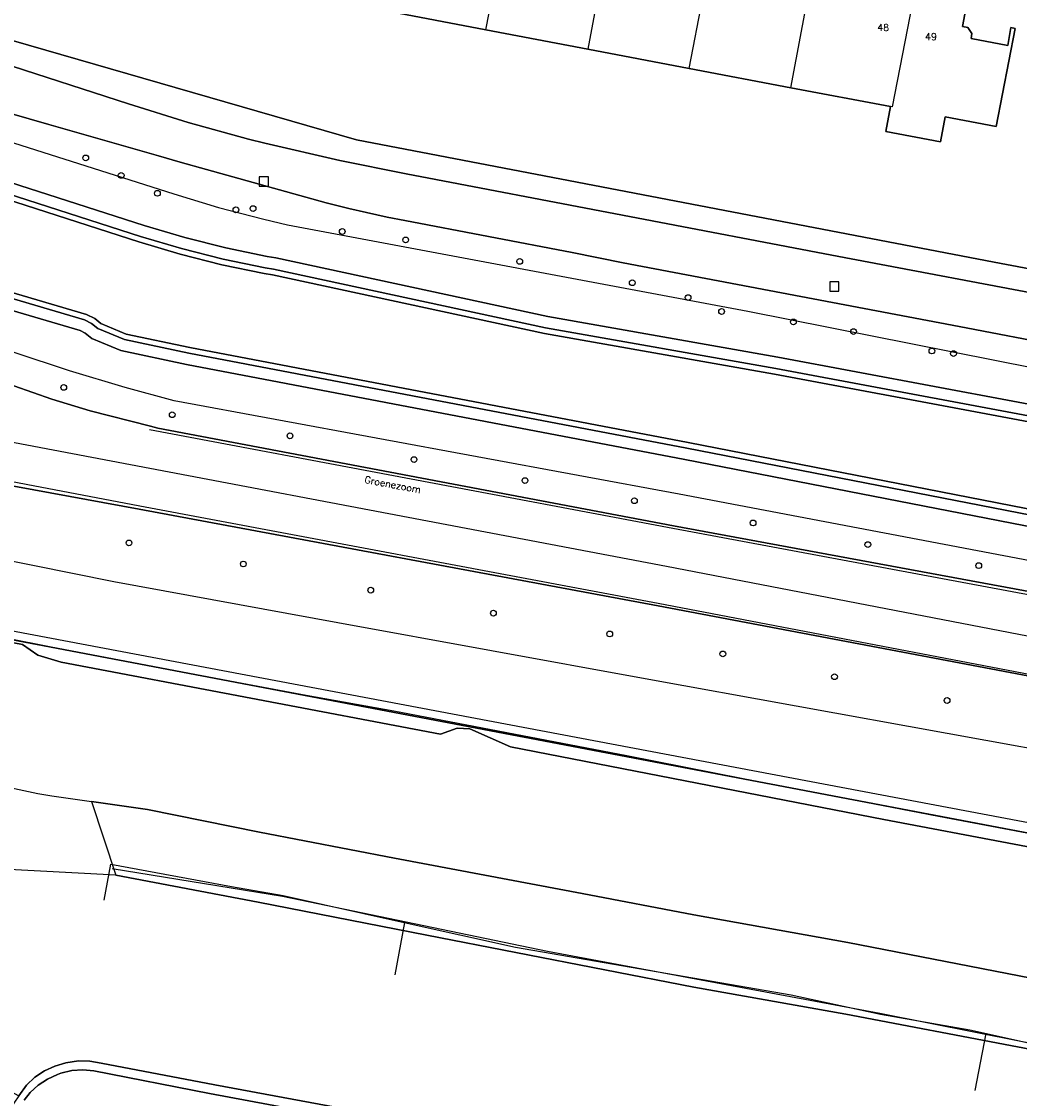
# Model space of a CAD drawing. Header units: metres. Extents: x 108000 to 109000, y 423600 to 424200.
# Tile 48 of 106: x 108442 to 108528, y 423937 to 424031. Entities that reach past the tile are written whole.
import ezdxf

# ---------------------------------------------------------------- set-up
doc = ezdxf.new("R2010")
doc.units = ezdxf.units.M
doc.header["$MEASUREMENT"] = 0
for name, color, linetype in [('Erf', 10, 'Continuous'), ('Fietspad', 10, 'Continuous'), ('grasland overig', 10, 'Continuous'), ('groenvoorziening', 10, 'Continuous'), ('Hek', 10, 'Continuous'), ('Huisnummers', 10, 'Continuous'), ('inspectie- _rioolput', 10, 'Continuous'), ('oever_ slootkant', 10, 'Continuous'), ('Openbare_ruimtenaam', 10, 'Continuous'), ('pand', 10, 'Continuous'), ('rietland', 10, 'Continuous'), ('rijbaan lokale weg', 10, 'Continuous'), ('spoorbaan', 10, 'Continuous'), ('vegetatieobject', 10, 'Continuous'), ('Voetpad', 10, 'Continuous'), ('waterloop_ sloot', 10, 'Continuous'), ('Wegmarkering', 10, 'Continuous')]:
    doc.layers.add(name, color=color, linetype=linetype)
doc.styles.get("Standard").update_dxf_attribs({"font": 'txt.shx'})

# ---------------------------------------------------------------- blocks, each defined once
blk = doc.blocks.new('138_ACAD_1_FMEBLOCK84')
at = {"layer": 'grasland overig', "color": 3, "true_color": 0x00f000}
for points in [[(59.155, -11.86), (99.284, -19.453), (109.075, -21.178), (110.62, -20.904), (111.65, -20.942), (126.735, -23.85), (128.085, -24.756), (130.099, -25.375), (163.106, -31.638), (164.539, -31.103), (165.65, -31.176), (169.181, -32.749), (201.634, -39.066), (224.307, -43.353), (225.761, -42.954), (226.594, -43.113), (227.47, -43.412), (228.951, -44.052), (260.195, -50.082), (284.456, -54.498), (288.62, -54.501), (291.216, -55.326), (299.903, -57.572), (313.278, -60.218)], [(314.89, -59.398), (295.831, -55.687), (291.926, -52.454), (285.612, -51.239), (280.645, -52.884), (219.883, -41.33), (57.622, -10.446), (11.975, -1.734), (-10.919, 2.538), (-39.438, 8.051), (-64.058, 12.757), (-92.04, 18.042), (-110.15, 21.407), (-138.518, 26.79), (-138.551, 26.796), (-139.222, 26.952), (-150.074, 29.017)]]:
    blk.add_lwpolyline(points, dxfattribs=at)

msp = doc.modelspace()

# ---------------------------------------------------------------- linework, layer by layer
at = {"layer": 'Erf', "color": 52, "true_color": 0xd2d200}
for points in [[(108523.893, 424032.961), (108523.38, 424030.189), (108523.824, 424030.107), (108524.193, 424029.566), (108524.117, 424029.142), (108527.324, 424028.52), (108527.579, 424030.1), (108527.948, 424030.022), (108526.31, 424021.485), (108521.864, 424022.333), (108521.45, 424020.159), (108516.712, 424021.052), (108517.124, 424023.213), (108508.459, 424024.857), (108499.617, 424026.535), (108490.784, 424028.211), (108481.932, 424029.891), (108473.1, 424031.566)], [(108432.196, 424031.419), (108470.669, 424020.333), (108526.113, 424009.695), (108551.275, 424004.931)], [(108513.231, 423944.279), (108500, 423946.627), (108476.799, 423951.159), (108462.118, 423954.027), (108449.758, 423956.373), (108432.783, 423957.286), (108425.753, 423959.932), (108416.61, 423961.624), (108401.762, 423964.436), (108397.013, 423965.335), (108383.73, 423967.918)], [(108368.581, 423953.168), (108385.527, 423949.962), (108400.597, 423947.142), (108412.749, 423945.064), (108413.014, 423944.967), (108413.624, 423944.624), (108414.14, 423944.153), (108414.536, 423943.576), (108414.709, 423943.133), (108414.852, 423942.409), (108414.835, 423941.671), (108422.928, 423941.724), (108438.094, 423938.891), (108441.312, 423937.19), (108441.992, 423938.108), (108442.713, 423938.794), (108443.534, 423939.355), (108444.434, 423939.778), (108445.39, 423940.051), (108446.5, 423940.219), (108447.501, 423940.201), (108448.487, 423940.023), (108458.345, 423938.153), (108479.313, 423934.264)], [(108570.011, 423933.627), (108543.079, 423938.597), (108513.231, 423944.279)]]:
    msp.add_lwpolyline(points, dxfattribs=at)
at = {"layer": 'Fietspad', "color": 255}
for points in [[(108404.106, 424031.711), (108414.077, 424029.597), (108419.278, 424028.414), (108425.574, 424026.865), (108430.277, 424025.576), (108435.553, 424024.066), (108443.92, 424021.671), (108453.457, 424018.949), (108455.333, 424018.38), (108457.641, 424017.745), (108468.033, 424014.842), (108470.005, 424014.369), (108471.558, 424013.996), (108473.344, 424013.605), (108474.884, 424013.315), (108489.417, 424010.527), (108493.861, 424009.638), (108523.094, 424004.094), (108550.294, 423998.88)], [(108563.896, 424009.168), (108563.482, 424008.487), (108562.713, 424007.529), (108561.3, 424006.089), (108560.139, 424005.05), (108559.034, 424004.293), (108557.848, 424003.673), (108556.595, 424003.199), (108555.296, 424002.878), (108553.967, 424002.714), (108552.628, 424002.71), (108551.298, 424002.865), (108512.61, 424010.181), (108474.984, 424017.358), (108469.229, 424018.53), (108462.701, 424020.025), (108461.281, 424020.391), (108456.048, 424021.841), (108450.861, 424023.446), (108439.756, 424027.06), (108434.762, 424028.633), (108429.723, 424030.053), (108425.345, 424031.153)]]:
    msp.add_lwpolyline(points, dxfattribs=at)
at = {"layer": 'groenvoorziening', "color": 3}
for points in [[(108550.294, 423998.88), (108523.094, 424004.094), (108493.861, 424009.638), (108489.417, 424010.527), (108474.884, 424013.315), (108473.344, 424013.605), (108471.558, 424013.996), (108470.005, 424014.369), (108468.033, 424014.842), (108457.641, 424017.745), (108455.333, 424018.38), (108453.457, 424018.949), (108443.92, 424021.671), (108435.553, 424024.066), (108430.277, 424025.576), (108425.574, 424026.865), (108419.278, 424028.414), (108414.077, 424029.597), (108404.106, 424031.711)], [(108396.911, 424031.208), (108415.16, 424027.199), (108420.993, 424026.215), (108425.948, 424024.862), (108430.859, 424023.354), (108435.72, 424021.694), (108454.802, 424015.629), (108458.687, 424014.444), (108462.616, 424013.414), (108464.682, 424012.929), (108504.713, 424005.431), (108561.698, 423994.123), (108562.278, 423994.029), (108563.251, 423993.745), (108564.167, 423993.311), (108565.004, 423992.738), (108565.74, 423992.041), (108566.357, 423991.237), (108566.841, 423990.347), (108567.178, 423989.391), (108567.361, 423988.394), (108567.386, 423987.381)], [(108404.638, 424026.805), (108418.849, 424023.425), (108419.187, 424023.345), (108425.336, 424021.708), (108428.9, 424020.575), (108439.698, 424016.911), (108452.2, 424012.878), (108455.736, 424011.828), (108459.305, 424010.932), (108462.91, 424010.191), (108463.652, 424010.071), (108487.302, 424004.959), (108507.308, 424001.42), (108548.189, 423993.767)], [(108547.318, 423983.153), (108499.226, 423992.54), (108455.894, 424000.79), (108450.198, 424002.002), (108447.663, 424003.041), (108447.089, 424003.522), (108446.642, 424003.75), (108436.77, 424006.639)], [(108548.807, 423969.964), (108496.911, 423979.801), (108451.775, 423988.208), (108434.859, 423991.322), (108432.317, 423991.871), (108431.966, 423991.937), (108405.145, 423997.015), (108389.972, 423999.887), (108388.167, 424000.229), (108359.02, 424005.567)], [(108542.547, 423981.204), (108498.741, 423989.523), (108454.83, 423997.615), (108450.558, 423998.777), (108445.712, 424000.225), (108440.914, 424001.825)], [(108598.719, 423954.111), (108595.156, 423954.385), (108582.669, 423956.823), (108556.924, 423962.007), (108548.501, 423963.677), (108535.174, 423966.32), (108495.785, 423973.438), (108469.057, 423978.33), (108449.566, 423981.897), (108414.761, 423988.894), (108404.762, 423990.904), (108372.085, 423997.741), (108362.311, 423999.995), (108355.095, 424001.397)], [(108440.881, 423998.927), (108444.177, 423997.768), (108447.524, 423996.761), (108452.756, 423995.43), (108453.416, 423995.262), (108498.238, 423986.762), (108540.436, 423978.969)], [(108372.512, 423989.829), (108534.773, 423958.945), (108595.535, 423947.391), (108600.502, 423949.036), (108606.816, 423947.821), (108610.721, 423944.588), (108629.78, 423940.877)], [(108372.999, 423990.397), (108534.805, 423959.886), (108540.605, 423958.672), (108548.399, 423957.04), (108556.89, 423955.262), (108571.906, 423952.339), (108589.469, 423949.151), (108595.775, 423948.057), (108600.491, 423949.515), (108607.15, 423948.487), (108610.287, 423946.41), (108613.218, 423945.82), (108630.371, 423942.684)], [(108599.555, 423934.253), (108583.954, 423937.183), (108557.327, 423942.183), (108536.794, 423945.97), (108513.403, 423950.527), (108500, 423952.937), (108490.289, 423954.789), (108481.829, 423956.374), (108473.968, 423957.846), (108462.233, 423960.103), (108452.494, 423962.092), (108447.64, 423962.774), (108449.758, 423956.373), (108462.118, 423954.027), (108476.799, 423951.159), (108500, 423946.627), (108513.231, 423944.279), (108543.079, 423938.597), (108570.011, 423933.627)]]:
    msp.add_lwpolyline(points, dxfattribs=at)
at = {"layer": 'Hek', "color": 30}
for p, q in [((108474.036, 423947.714), (108474.884, 423952.247)), ((108524.464, 423937.643), (108525.432, 423942.619))]:
    msp.add_line(p, q, dxfattribs=at)
for points in [[(108336.438, 423996.708), (108407.991, 423983.114), (108415.591, 423981.713), (108423.176, 423980.282), (108430.799, 423978.86), (108438.386, 423977.368), (108448.518, 423975.377), (108466.295, 423972.031), (108473.929, 423970.679), (108494.198, 423966.786), (108504.29, 423964.776), (108521.277, 423961.496), (108537.269, 423958.499)], [(108448.736, 423954.189), (108449.323, 423957.347), (108459.798, 423955.403), (108464.296, 423954.617), (108474.827, 423952.26), (108484.494, 423950.106), (108508.469, 423945.958), (108516.247, 423944.296), (108524.01, 423942.936), (108530.691, 423941.45), (108538.781, 423939.839), (108546.181, 423938.526), (108553.335, 423937.395), (108558.582, 423936.524), (108565.553, 423935.251), (108572.489, 423934.249), (108579.333, 423933.011), (108585.952, 423931.97), (108588.713, 423931.454), (108588.501, 423930.31)], [(108587.792, 423930.381), (108588.064, 423930.853), (108574.45, 423933.27), (108554.696, 423936.952), (108528.6, 423941.88), (108516.19, 423944.35), (108487.285, 423949.723), (108464.251, 423954.513), (108449.442, 423956.92)]]:
    msp.add_lwpolyline(points, dxfattribs=at)
at = {"layer": 'inspectie- _rioolput', "color": 30}
for p, q in [((108463.022, 424017.107), (108462.222, 424017.107)), ((108462.222, 424017.107), (108462.222, 424016.307)), ((108463.022, 424016.307), (108463.022, 424017.107)), ((108462.222, 424016.307), (108463.022, 424016.307)), ((108512.633, 424007.969), (108511.833, 424007.969)), ((108511.833, 424007.969), (108511.833, 424007.169)), ((108512.633, 424007.169), (108512.633, 424007.969)), ((108511.833, 424007.169), (108512.633, 424007.169))]:
    msp.add_line(p, q, dxfattribs=at)
at = {"layer": 'oever_ slootkant', "color": 92, "true_color": 0x00c300}
for points in [[(108548.189, 423993.767), (108507.308, 424001.42), (108487.302, 424004.959), (108463.652, 424010.071), (108462.91, 424010.191), (108459.305, 424010.932), (108455.736, 424011.828), (108452.2, 424012.878), (108439.698, 424016.911)], [(108439.384, 424015.962), (108451.904, 424011.923), (108455.472, 424010.863), (108459.083, 424009.957), (108462.73, 424009.207), (108463.467, 424009.088), (108487.109, 424003.978), (108507.129, 424000.436), (108561.915, 423990.18)], [(108547.158, 423984.203), (108499.415, 423993.522), (108456.092, 424001.77), (108450.494, 424002.961), (108448.186, 424003.907), (108447.644, 424004.361), (108447.013, 424004.683), (108437.086, 424007.588)], [(108436.77, 424006.639), (108446.642, 424003.75), (108447.089, 424003.522), (108447.663, 424003.041), (108450.198, 424002.002), (108455.894, 424000.79), (108499.226, 423992.54), (108547.318, 423983.153)], [(108479.313, 423934.264), (108458.345, 423938.153), (108448.487, 423940.023), (108447.501, 423940.201), (108446.5, 423940.219), (108445.39, 423940.051), (108444.434, 423939.778), (108443.534, 423939.355), (108442.713, 423938.794), (108441.992, 423938.108), (108441.312, 423937.19), (108440.456, 423935.901)], [(108441.789, 423936.803), (108442.303, 423937.463), (108443.002, 423938.118), (108443.801, 423938.648), (108444.676, 423939.038), (108444.979, 423939.15), (108445.914, 423939.381), (108446.874, 423939.454), (108447.832, 423939.367), (108457.899, 423937.378), (108468.144, 423935.478)]]:
    msp.add_lwpolyline(points, dxfattribs=at)
at = {"layer": 'pand', "color": 1}
for p, q in [((108481.932, 424029.891), (108484.094, 424041.25)), ((108499.617, 424026.535), (108501.786, 424037.898)), ((108492.397, 424036.796), (108490.784, 424028.211)), ((108508.459, 424024.857), (108510.07, 424033.423)), ((108473.1, 424031.566), (108481.932, 424029.891)), ((108481.932, 424029.891), (108490.784, 424028.211)), ((108490.784, 424028.211), (108499.617, 424026.535)), ((108499.617, 424026.535), (108508.459, 424024.857)), ((108508.459, 424024.857), (108517.124, 424023.213))]:
    msp.add_line(p, q, dxfattribs=at)
for points in [[(108517.124, 424023.213), (108516.712, 424021.052), (108521.45, 424020.159), (108521.864, 424022.333), (108526.31, 424021.485), (108527.948, 424030.022), (108527.579, 424030.1), (108527.324, 424028.52), (108524.117, 424029.142), (108524.193, 424029.566), (108523.824, 424030.107), (108523.38, 424030.189), (108523.893, 424032.961), (108523.553, 424033.025), (108523.551, 424032.924), (108522.351, 424033.161), (108521.548, 424033.745), (108521.114, 424033.986), (108520.662, 424034.192), (108520.194, 424034.361), (108519.46, 424034.54)], [(108519.46, 424034.54), (108517.271, 424023.185), (108517.124, 424023.213)]]:
    msp.add_lwpolyline(points, dxfattribs=at)
at = {"layer": 'rietland', "color": 92, "true_color": 0x00d200}
for points in [[(108393.643, 424024.826), (108393.918, 424025.236), (108394.234, 424025.614), (108394.588, 424025.957), (108394.978, 424026.263), (108395.32, 424026.481), (108395.643, 424026.645), (108404.352, 424025.331), (108418.821, 424021.89), (108424.916, 424020.268), (108428.432, 424019.15), (108439.227, 424015.487), (108451.756, 424011.445), (108455.34, 424010.381), (108458.972, 424009.469), (108462.64, 424008.715), (108463.374, 424008.596), (108487.013, 424003.487), (108507.039, 423999.944), (108561.783, 423989.696)], [(108559.349, 423982.333), (108499.51, 423994.013), (108456.191, 424002.26), (108450.642, 424003.441), (108448.448, 424004.34), (108447.922, 424004.781), (108447.198, 424005.15), (108437.244, 424008.063), (108432.995, 424009.656), (108428.668, 424011.108), (108423.691, 424012.572), (108418.318, 424013.804), (108394.981, 424019.359), (108394.574, 424019.531), (108394.191, 424019.768), (108393.899, 424020.008), (108393.595, 424020.34), (108393.346, 424020.71)], [(108561.915, 423990.18), (108507.129, 424000.436), (108487.109, 424003.978), (108463.467, 424009.088), (108462.73, 424009.207), (108459.083, 424009.957), (108455.472, 424010.863), (108451.904, 424011.923), (108439.384, 424015.962)], [(108437.086, 424007.588), (108447.013, 424004.683), (108447.644, 424004.361), (108448.186, 424003.907), (108450.494, 424002.961), (108456.092, 424001.77), (108499.415, 423993.522), (108547.158, 423984.203)]]:
    msp.add_lwpolyline(points, dxfattribs=at)
at = {"layer": 'rijbaan lokale weg', "color": 255}
for points in [[(108540.436, 423978.969), (108498.238, 423986.762), (108453.416, 423995.262), (108452.756, 423995.43), (108447.524, 423996.761), (108444.177, 423997.768), (108440.881, 423998.927), (108434.369, 424000.959), (108427.811, 424002.839), (108418.385, 424005.368), (108405.749, 424008.315), (108399.852, 424009.546), (108399.859, 424009.401), (108393.959, 424010.739), (108393.021, 424011.092), (108392.064, 424011.516), (108391.165, 424012.057), (108389.806, 424013.011), (108389.468, 424013.27)], [(108388.167, 424000.229), (108389.972, 423999.887), (108405.145, 423997.015), (108431.966, 423991.937), (108432.317, 423991.871), (108434.859, 423991.322), (108451.775, 423988.208), (108496.911, 423979.801), (108548.807, 423969.964), (108550.103, 423969.442), (108551.658, 423969.154), (108563.019, 423966.572)]]:
    msp.add_lwpolyline(points, dxfattribs=at)
at = {"layer": 'spoorbaan', "color": 255}
for points in [[(108628.168, 423940.057), (108614.793, 423942.703), (108606.106, 423944.949), (108603.51, 423945.774), (108599.346, 423945.777), (108575.085, 423950.193), (108543.841, 423956.223), (108542.36, 423956.863), (108541.484, 423957.162), (108540.651, 423957.321), (108539.197, 423956.922), (108516.524, 423961.209), (108484.071, 423967.526), (108480.54, 423969.099), (108479.429, 423969.172), (108477.996, 423968.637), (108444.989, 423974.9), (108442.975, 423975.519), (108441.625, 423976.425), (108426.54, 423979.333), (108425.51, 423979.371), (108423.965, 423979.097), (108414.174, 423980.822), (108374.045, 423988.415)], [(108380.717, 423975.629), (108406.997, 423970.709), (108424.796, 423967.376), (108442.976, 423963.467), (108444.199, 423963.285), (108446.61, 423962.927), (108447.437, 423962.804), (108447.64, 423962.774), (108452.494, 423962.092), (108462.233, 423960.103), (108473.968, 423957.846), (108481.829, 423956.374), (108490.289, 423954.789), (108500, 423952.937), (108513.403, 423950.527), (108536.794, 423945.97), (108557.327, 423942.183), (108583.954, 423937.183), (108599.555, 423934.253), (108623.511, 423929.815), (108623.405, 423929.229), (108626.163, 423929.084), (108627.584, 423928.795)]]:
    msp.add_lwpolyline(points, dxfattribs=at)
at = {"layer": 'vegetatieobject', "color": 3}
for centre in [(108447.131, 424018.753), (108450.217, 424017.231), (108453.361, 424015.677), (108460.196, 424014.241), (108461.68, 424014.347), (108469.439, 424012.356), (108474.952, 424011.623), (108484.868, 424009.752), (108494.661, 424007.897), (108499.514, 424006.608), (108502.421, 424005.396), (108508.666, 424004.492), (108513.893, 424003.647), (108520.714, 424001.963), (108522.589, 424001.737), (108445.218, 423998.792), (108454.652, 423996.418), (108464.894, 423994.588), (108475.678, 423992.516), (108485.329, 423990.69), (108494.844, 423988.937), (108505.163, 423987.006), (108450.894, 423985.272), (108515.138, 423985.129), (108460.836, 423983.439), (108524.783, 423983.295), (108471.916, 423981.165), (108482.58, 423979.165), (108492.694, 423977.353), (108502.531, 423975.62), (108512.24, 423973.633), (108522.035, 423971.564)]:
    msp.add_circle(centre, 0.25, dxfattribs=at)
at = {"layer": 'Voetpad', "color": 255}
for points in [[(108425.345, 424031.153), (108429.723, 424030.053), (108434.762, 424028.633), (108439.756, 424027.06), (108450.861, 424023.446), (108456.048, 424021.841), (108461.281, 424020.391), (108462.701, 424020.025), (108469.229, 424018.53), (108474.984, 424017.358), (108512.61, 424010.181), (108551.298, 424002.865), (108552.628, 424002.71), (108553.967, 424002.714), (108555.296, 424002.878), (108556.595, 424003.199), (108557.848, 424003.673), (108559.034, 424004.293), (108560.139, 424005.05), (108561.3, 424006.089), (108562.713, 424007.529), (108563.482, 424008.487), (108563.896, 424009.168)], [(108563.246, 424013.15), (108563.133, 424012.665), (108562.745, 424011.46), (108562.251, 424010.394), (108561.593, 424009.296), (108560.795, 424008.313), (108559.974, 424007.489), (108558.977, 424006.722), (108557.994, 424006.098), (108556.949, 424005.609), (108555.845, 424005.235), (108554.725, 424004.972), (108553.559, 424004.837), (108552.408, 424004.827), (108551.275, 424004.931), (108526.113, 424009.695), (108470.669, 424020.333), (108432.196, 424031.419)]]:
    msp.add_lwpolyline(points, dxfattribs=at)
at = {"layer": 'waterloop_ sloot', "color": 5}
for points in [[(108561.783, 423989.696), (108507.039, 423999.944), (108487.013, 424003.487), (108463.374, 424008.596), (108462.64, 424008.715), (108458.972, 424009.469), (108455.34, 424010.381), (108451.756, 424011.445), (108439.227, 424015.487), (108428.432, 424019.15), (108424.916, 424020.268), (108418.821, 424021.89)], [(108437.244, 424008.063), (108447.198, 424005.15), (108447.922, 424004.781), (108448.448, 424004.34), (108450.642, 424003.441), (108456.191, 424002.26), (108499.51, 423994.013), (108559.349, 423982.333)], [(108468.144, 423935.478), (108457.899, 423937.378), (108447.832, 423939.367), (108446.874, 423939.454), (108445.914, 423939.381), (108444.979, 423939.15), (108444.676, 423939.038), (108443.801, 423938.648), (108443.002, 423938.118), (108442.303, 423937.463), (108441.789, 423936.803)]]:
    msp.add_lwpolyline(points, dxfattribs=at)
at = {"layer": 'Wegmarkering', "color": 255}
for points in [[(108452.68, 423995.132), (108498.18, 423986.548), (108540.286, 423978.711), (108550.802, 423976.639), (108555.163, 423975.744), (108557.201, 423975.461), (108559.254, 423975.338), (108560.489, 423975.34), (108561.516, 423975.387), (108562.662, 423975.596), (108563.812, 423975.909), (108564.93, 423976.32), (108566.009, 423976.825), (108567.04, 423977.421), (108568.017, 423978.103), (108568.82, 423978.766), (108569.675, 423979.596), (108570.455, 423980.497), (108571.155, 423981.46), (108573.74, 423986.787), (108575.712, 423992.669), (108580.457, 424009.155), (108580.431, 424009.294)], [(108529.955, 423977.223), (108529.91, 423976.99), (108497.647, 423983.227), (108431.909, 423995.695)], [(108432.029, 423992.271), (108451.846, 423988.493), (108496.905, 423980.018), (108548.838, 423970.09), (108549.963, 423969.865), (108550.12, 423969.671), (108568.634, 423965.655), (108583.605, 423962.358), (108586.501, 423961.76)]]:
    msp.add_lwpolyline(points, dxfattribs=at)

# ---------------------------------------------------------------- block references
at = {"layer": 'grasland overig', "color": 3, "true_color": 0x00f000}
msp.add_blockref('138_ACAD_1_FMEBLOCK84', (108314.89, 424000.275), dxfattribs=at)

# ---------------------------------------------------------------- texts
at = {"layer": 'Huisnummers', "color": 255}
for s, p in [('48', (108515.959, 424029.797)), ('49', (108520.119, 424029.007))]:
    msp.add_text(s, height=0.6, dxfattribs=at).set_placement(p)
at = {"layer": 'Openbare_ruimtenaam', "color": 255}
msp.add_text('Groenezoom', height=0.6, rotation=349.4, dxfattribs=at).set_placement((108471.337, 423990.506))

doc.saveas('drawing.dxf')
